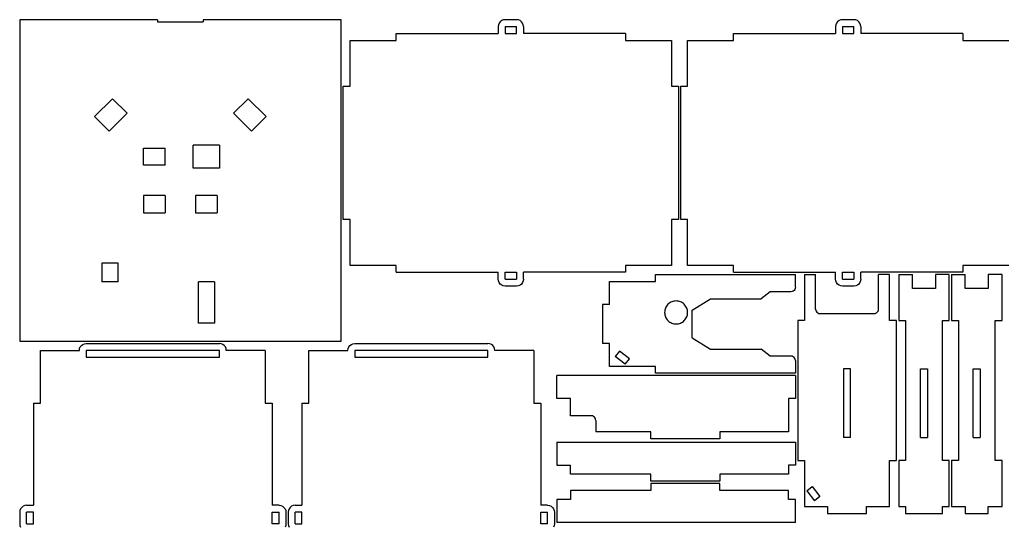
# Model space of a CAD drawing. Header units: metres. Extents: x -70 to 657, y -377 to 70.
# Tile 5 of 7: x -70 to 359, y -151 to 70. Entities that reach past the tile are written whole.
import ezdxf

# ---------------------------------------------------------------- set-up
doc = ezdxf.new("R2010")
doc.units = ezdxf.units.M

msp = doc.modelspace()

# ---------------------------------------------------------------- linework, layer by layer
for p, q in [((-70, 70), (-70, -70)), ((-10, 70), (-70, 70)), ((-10, 70), (-10, 69)), ((-10, 69), (10, 69)), ((70, 70), (10, 70)), ((10, 70), (10, 69)), ((70, -70), (70, 70)), ((139.38, 69.12), (138.9, 68.5)), ((140, 69.6), (139.38, 69.12)), ((140.72, 69.9), (140, 69.6)), ((141.5, 70), (140.72, 69.9)), ((146.5, 70), (141.5, 70)), ((147.28, 69.9), (146.5, 70)), ((148, 69.6), (147.28, 69.9)), ((148.62, 69.12), (148, 69.6)), ((149.1, 68.5), (148.62, 69.12)), ((286.38, 69.12), (285.9, 68.5)), ((287, 69.6), (286.38, 69.12)), ((287.72, 69.9), (287, 69.6)), ((288.5, 70), (287.72, 69.9)), ((293.5, 70), (288.5, 70)), ((294.28, 69.9), (293.5, 70)), ((295, 69.6), (294.28, 69.9)), ((295.62, 69.12), (295, 69.6)), ((296.1, 68.5), (295.62, 69.12)), ((138.6, 67.78), (138.5, 67)), ((138.5, 67), (138.5, 64)), ((138.9, 68.5), (138.6, 67.78)), ((141.5, 67), (141.5, 64)), ((141.5, 67), (146.5, 67)), ((146.5, 64), (146.5, 67)), ((149.4, 67.78), (149.1, 68.5)), ((149.5, 67), (149.4, 67.78)), ((149.5, 67), (149.5, 64)), ((285.6, 67.78), (285.5, 67)), ((285.5, 67), (285.5, 64)), ((285.9, 68.5), (285.6, 67.78)), ((288.5, 67), (288.5, 64)), ((288.5, 67), (293.5, 67)), ((293.5, 64), (293.5, 67)), ((296.4, 67.78), (296.1, 68.5)), ((296.5, 67), (296.4, 67.78)), ((296.5, 67), (296.5, 64)), ((74, 61), (94, 61)), ((74, 41), (74, 61)), ((94, 61), (94, 64)), ((94, 64), (138.5, 64)), ((141.5, 64), (146.5, 64)), ((194, 64), (149.5, 64)), ((194, 64), (194, 61)), ((194, 61), (214, 61)), ((214, 61), (214, 41)), ((221, 61), (241, 61)), ((221, 41), (221, 61)), ((241, 61), (241, 64)), ((241, 64), (285.5, 64)), ((288.5, 64), (293.5, 64)), ((341, 64), (296.5, 64)), ((341, 64), (341, 61)), ((341, 61), (361, 61)), ((71, 41), (74, 41)), ((71, -17), (71, 41)), ((214, 41), (217, 41)), ((217, 41), (217, -17)), ((218, 41), (221, 41)), ((218, -17), (218, 41)), ((-29.57, 35.6), (-37.35, 27.82)), ((-23.21, 29.24), (-29.57, 35.6)), ((23.21, 29.24), (29.57, 35.6)), ((29.57, 35.6), (37.35, 27.82)), ((-30.99, 21.46), (-37.35, 27.82)), ((-30.99, 21.46), (-23.21, 29.24)), ((30.99, 21.46), (23.21, 29.24)), ((30.99, 21.46), (37.35, 27.82)), ((-16.1, 6.6), (-16.1, 14.1)), ((-16.1, 14.1), (-6.6, 14.1)), ((-6.6, 6.6), (-6.6, 14.1)), ((17.1, 15.35), (5.6, 15.35)), ((5.6, 5.35), (5.6, 15.35)), ((17.1, 15.35), (17.1, 5.35)), ((-6.6, 6.6), (-16.1, 6.6)), ((17.1, 5.35), (5.6, 5.35)), ((-6.6, -6.6), (-16.1, -6.6)), ((-16.1, -6.6), (-16.1, -14.1)), ((-6.6, -6.6), (-6.6, -14.1)), ((16.1, -6.6), (6.6, -6.6)), ((6.6, -6.6), (6.6, -14.1)), ((16.1, -6.6), (16.1, -14.1)), ((-16.1, -14.1), (-6.6, -14.1)), ((6.6, -14.1), (16.1, -14.1)), ((74, -17), (71, -17)), ((74, -37), (74, -17)), ((214, -17), (214, -37)), ((217, -17), (214, -17)), ((221, -17), (218, -17)), ((221, -37), (221, -17)), ((-27.15, -36.1), (-34.15, -36.1)), ((-34.15, -36.1), (-34.15, -44.1)), ((-27.15, -44.1), (-27.15, -36.1)), ((94, -37), (74, -37)), ((94, -40), (94, -37)), ((194, -37), (194, -40)), ((214, -37), (194, -37)), ((241, -37), (221, -37)), ((241, -40), (241, -37)), ((341, -37), (341, -40)), ((361, -37), (341, -37)), ((94, -40), (138.5, -40)), ((138.5, -43), (138.5, -40)), ((141.5, -43), (141.5, -40)), ((141.5, -40), (146.5, -40)), ((146.5, -40), (146.5, -43)), ((149.5, -43), (149.5, -40)), ((194, -40), (149.5, -40)), ((207, -44), (207, -41)), ((207, -41), (268, -41)), ((241, -40), (285.5, -40)), ((268, -46.5), (268, -41)), ((272, -41), (272, -61)), ((272, -41), (276.75, -41)), ((276.75, -56), (276.75, -41)), ((285.5, -43), (285.5, -40)), ((288.5, -43), (288.5, -40)), ((288.5, -40), (293.5, -40)), ((293.5, -40), (293.5, -43)), ((296.5, -43), (296.5, -40)), ((341, -40), (296.5, -40)), ((309, -41), (304.25, -41)), ((304.25, -56), (304.25, -41)), ((309, -61), (309, -41)), ((313, -41), (313, -61)), ((313, -41), (319, -41)), ((319, -47), (319, -41)), ((335, -41), (329, -41)), ((329, -41), (329, -47)), ((335, -61), (335, -41)), ((336, -41), (336, -61)), ((336, -41), (342, -41)), ((342, -47), (342, -41)), ((358, -41), (352, -41)), ((352, -41), (352, -47)), ((358, -61), (358, -41)), ((-27.15, -44.1), (-34.15, -44.1)), ((14.85, -44.1), (7.85, -44.1)), ((7.85, -62.1), (7.85, -44.1)), ((14.85, -44.1), (14.85, -62.1)), ((138.6, -43.78), (138.5, -43)), ((138.9, -44.5), (138.6, -43.78)), ((139.38, -45.12), (138.9, -44.5)), ((140, -45.6), (139.38, -45.12)), ((140.72, -45.9), (140, -45.6)), ((141.5, -46), (140.72, -45.9)), ((141.5, -43), (146.5, -43)), ((146.5, -46), (141.5, -46)), ((147.28, -45.9), (146.5, -46)), ((148, -45.6), (147.28, -45.9)), ((148.62, -45.12), (148, -45.6)), ((149.1, -44.5), (148.62, -45.12)), ((149.4, -43.78), (149.1, -44.5)), ((149.5, -43), (149.4, -43.78)), ((187, -54), (187, -44)), ((187, -44), (207, -44)), ((267.93, -47.02), (267.73, -47.5)), ((268, -46.5), (267.93, -47.02)), ((285.6, -43.78), (285.5, -43)), ((285.9, -44.5), (285.6, -43.78)), ((286.38, -45.12), (285.9, -44.5)), ((287, -45.6), (286.38, -45.12)), ((287.72, -45.9), (287, -45.6)), ((288.5, -46), (287.72, -45.9)), ((288.5, -43), (293.5, -43)), ((293.5, -46), (288.5, -46)), ((294.28, -45.9), (293.5, -46)), ((295, -45.6), (294.28, -45.9)), ((295.62, -45.12), (295, -45.6)), ((296.1, -44.5), (295.62, -45.12)), ((296.4, -43.78), (296.1, -44.5)), ((296.5, -43), (296.4, -43.78)), ((329, -47), (319, -47)), ((352, -47), (342, -47)), ((257, -48.5), (253, -51.5)), ((266, -48.5), (257, -48.5)), ((266.52, -48.43), (266, -48.5)), ((267, -48.23), (266.52, -48.43)), ((267.41, -47.91), (267, -48.23)), ((267.73, -47.5), (267.41, -47.91)), ((187, -54), (184, -54)), ((184, -54), (184, -71)), ((211.38, -55.59), (211.22, -56.05)), ((211.59, -55.14), (211.38, -55.59)), ((211.84, -54.72), (211.59, -55.14)), ((212.13, -54.33), (211.84, -54.72)), ((212.46, -53.96), (212.13, -54.33)), ((212.83, -53.63), (212.46, -53.96)), ((213.22, -53.34), (212.83, -53.63)), ((213.64, -53.09), (213.22, -53.34)), ((214.09, -52.88), (213.64, -53.09)), ((214.55, -52.72), (214.09, -52.88)), ((215.02, -52.6), (214.55, -52.72)), ((215.51, -52.52), (215.02, -52.6)), ((216, -52.5), (215.51, -52.52)), ((216.49, -52.52), (216, -52.5)), ((216.98, -52.6), (216.49, -52.52)), ((217.45, -52.72), (216.98, -52.6)), ((217.91, -52.88), (217.45, -52.72)), ((218.36, -53.09), (217.91, -52.88)), ((218.78, -53.34), (218.36, -53.09)), ((219.17, -53.63), (218.78, -53.34)), ((219.54, -53.96), (219.17, -53.63)), ((219.87, -54.33), (219.54, -53.96)), ((220.16, -54.72), (219.87, -54.33)), ((220.41, -55.14), (220.16, -54.72)), ((220.62, -55.59), (220.41, -55.14)), ((220.78, -56.05), (220.62, -55.59)), ((223, -56.5), (231, -51.5)), ((231, -51.5), (253, -51.5)), ((211.02, -57.01), (211, -57.5)), ((211, -57.5), (211.02, -57.99)), ((211.1, -56.52), (211.02, -57.01)), ((211.02, -57.99), (211.1, -58.48)), ((211.22, -56.05), (211.1, -56.52)), ((211.1, -58.48), (211.22, -58.95)), ((211.22, -58.95), (211.38, -59.41)), ((211.38, -59.41), (211.59, -59.86)), ((211.59, -59.86), (211.84, -60.28)), ((220.16, -60.28), (220.41, -59.86)), ((220.41, -59.86), (220.62, -59.41)), ((220.62, -59.41), (220.78, -58.95)), ((220.9, -56.52), (220.78, -56.05)), ((220.78, -58.95), (220.9, -58.48)), ((220.98, -57.01), (220.9, -56.52)), ((220.9, -58.48), (220.98, -57.99)), ((221, -57.5), (220.98, -57.01)), ((220.98, -57.99), (221, -57.5)), ((223, -68.5), (223, -56.5)), ((276.75, -56), (276.82, -56.52)), ((276.82, -56.52), (277.02, -57)), ((277.02, -57), (277.34, -57.41)), ((277.34, -57.41), (277.75, -57.73)), ((277.75, -57.73), (278.23, -57.93)), ((278.23, -57.93), (278.75, -58)), ((278.75, -58), (302.25, -58)), ((302.25, -58), (302.77, -57.93)), ((302.77, -57.93), (303.25, -57.73)), ((303.25, -57.73), (303.66, -57.41)), ((303.66, -57.41), (303.98, -57)), ((303.98, -57), (304.18, -56.52)), ((304.18, -56.52), (304.25, -56)), ((14.85, -62.1), (7.85, -62.1)), ((211.84, -60.28), (212.13, -60.67)), ((212.13, -60.67), (212.46, -61.04)), ((212.46, -61.04), (212.83, -61.37)), ((212.83, -61.37), (213.22, -61.66)), ((213.22, -61.66), (213.64, -61.91)), ((213.64, -61.91), (214.09, -62.12)), ((214.09, -62.12), (214.55, -62.28)), ((214.55, -62.28), (215.02, -62.4)), ((215.02, -62.4), (215.51, -62.48)), ((215.51, -62.48), (216, -62.5)), ((216, -62.5), (216.49, -62.48)), ((216.49, -62.48), (216.98, -62.4)), ((216.98, -62.4), (217.45, -62.28)), ((217.45, -62.28), (217.91, -62.12)), ((217.91, -62.12), (218.36, -61.91)), ((218.36, -61.91), (218.78, -61.66)), ((218.78, -61.66), (219.17, -61.37)), ((219.17, -61.37), (219.54, -61.04)), ((219.54, -61.04), (219.87, -60.67)), ((219.87, -60.67), (220.16, -60.28)), ((269, -61), (269, -122)), ((272, -61), (269, -61)), ((312, -61), (309, -61)), ((312, -122), (312, -61)), ((313, -61), (316, -61)), ((316, -61), (316, -122)), ((332, -122), (332, -61)), ((332, -61), (335, -61)), ((336, -61), (339, -61)), ((339, -61), (339, -122)), ((355, -122), (355, -61)), ((355, -61), (358, -61)), ((223, -68.5), (231, -73.5)), ((-70, -70), (70, -70)), ((-43.9, -73.22), (-43.6, -72.5)), ((-43.6, -72.5), (-43.12, -71.88)), ((-43.12, -71.88), (-42.5, -71.4)), ((-42.5, -71.4), (-41.78, -71.1)), ((-41.78, -71.1), (-41, -71)), ((-41, -71), (17, -71)), ((17.78, -71.1), (17, -71)), ((18.5, -71.4), (17.78, -71.1)), ((19.12, -71.88), (18.5, -71.4)), ((19.6, -72.5), (19.12, -71.88)), ((19.9, -73.22), (19.6, -72.5)), ((73.1, -73.22), (73.4, -72.5)), ((73.4, -72.5), (73.88, -71.88)), ((73.88, -71.88), (74.5, -71.4)), ((74.5, -71.4), (75.22, -71.1)), ((75.22, -71.1), (76, -71)), ((76, -71), (134, -71)), ((134.78, -71.1), (134, -71)), ((135.5, -71.4), (134.78, -71.1)), ((136.12, -71.88), (135.5, -71.4)), ((136.6, -72.5), (136.12, -71.88)), ((136.9, -73.22), (136.6, -72.5)), ((187, -71), (184, -71)), ((187, -81), (187, -71)), ((-61, -74), (-44, -74)), ((-61, -97), (-61, -74)), ((-44, -74), (-43.9, -73.22)), ((-41, -74), (-41, -77)), ((17, -74), (-41, -74)), ((-41, -77), (17, -77)), ((17, -77), (17, -74)), ((20, -74), (19.9, -73.22)), ((37, -74), (20, -74)), ((37, -74), (37, -97)), ((56, -74), (73, -74)), ((56, -97), (56, -74)), ((73, -74), (73.1, -73.22)), ((76, -74), (76, -77)), ((134, -74), (76, -74)), ((76, -77), (134, -77)), ((134, -77), (134, -74)), ((137, -74), (136.9, -73.22)), ((154, -74), (137, -74)), ((154, -74), (154, -97)), ((191.33, -74.33), (189.5, -76.71)), ((193.84, -80.04), (189.5, -76.71)), ((195.67, -77.67), (191.33, -74.33)), ((231, -73.5), (253, -73.5)), ((257, -76.5), (253, -73.5)), ((266, -76.5), (257, -76.5)), ((266.52, -76.57), (266, -76.5)), ((267, -76.77), (266.52, -76.57)), ((267.41, -77.09), (267, -76.77)), ((267.73, -77.5), (267.41, -77.09)), ((207, -81), (187, -81)), ((193.84, -80.04), (195.67, -77.67)), ((207, -84), (207, -81)), ((267.93, -77.98), (267.73, -77.5)), ((268, -78.5), (267.93, -77.98)), ((268, -78.5), (268, -84)), ((268, -85), (164, -85)), ((164, -95), (164, -85)), ((268, -84), (207, -84)), ((268, -85), (268, -95)), ((292, -82), (289, -82)), ((289, -82), (289, -112)), ((292, -112), (292, -82)), ((322.5, -112), (322.5, -82)), ((322.5, -82), (325.5, -82)), ((325.5, -82), (325.5, -112)), ((345.5, -112), (345.5, -82)), ((345.5, -82), (348.5, -82)), ((348.5, -82), (348.5, -112)), ((-64, -97), (-64, -141.5)), ((-64, -97), (-61, -97)), ((37, -97), (40, -97)), ((40, -97), (40, -141.5)), ((53, -97), (53, -141.5)), ((53, -97), (56, -97)), ((154, -97), (157, -97)), ((157, -97), (157, -141.5)), ((170, -95), (164, -95)), ((170, -102.5), (170, -95)), ((268, -95), (265, -95)), ((265, -95), (265, -109.5)), ((179, -102.5), (170, -102.5)), ((179.52, -102.57), (179, -102.5)), ((180, -102.77), (179.52, -102.57)), ((180.41, -103.09), (180, -102.77)), ((180.73, -103.5), (180.41, -103.09)), ((180.93, -103.98), (180.73, -103.5)), ((181, -104.5), (180.93, -103.98)), ((181, -104.5), (181, -109.5)), ((205, -109.5), (181, -109.5)), ((205, -112.5), (205, -109.5)), ((265, -109.5), (235, -109.5)), ((235, -109.5), (235, -112.5)), ((164, -114), (268, -114)), ((164, -114), (164, -124)), ((235, -112.5), (205, -112.5)), ((268, -114), (268, -124)), ((292, -112), (289, -112)), ((322.5, -112), (325.5, -112)), ((345.5, -112), (348.5, -112)), ((164, -124), (170, -124)), ((170, -128), (170, -124)), ((268, -124), (265, -124)), ((265, -124), (265, -128)), ((269, -122), (272, -122)), ((272, -122), (272, -142)), ((309, -142), (309, -122)), ((309, -122), (312, -122)), ((313, -122), (313, -142)), ((316, -122), (313, -122)), ((335, -122), (332, -122)), ((335, -142), (335, -122)), ((336, -122), (336, -142)), ((339, -122), (336, -122)), ((358, -122), (355, -122)), ((358, -142), (358, -122)), ((205, -128), (170, -128)), ((205, -131), (205, -128)), ((265, -128), (235, -128)), ((235, -128), (235, -131)), ((235, -131), (205, -131)), ((235, -132), (205, -132)), ((205, -132), (205, -135)), ((235, -135), (235, -132)), ((205, -135), (170, -135)), ((170, -135), (170, -139)), ((265, -135), (235, -135)), ((265, -139), (265, -135)), ((272.96, -135.16), (275.33, -133.33)), ((272.96, -135.16), (276.29, -139.5)), ((275.33, -133.33), (278.67, -137.67)), ((-67, -141.5), (-67.78, -141.6)), ((-67, -141.5), (-64, -141.5)), ((43, -141.5), (40, -141.5)), ((43, -141.5), (43.78, -141.6)), ((50, -141.5), (49.22, -141.6)), ((50, -141.5), (53, -141.5)), ((160, -141.5), (157, -141.5)), ((160, -141.5), (160.78, -141.6)), ((170, -139), (164, -139)), ((164, -139), (164, -149)), ((268, -139), (265, -139)), ((268, -149), (268, -139)), ((278.67, -137.67), (276.29, -139.5)), ((-69.9, -143.72), (-70, -144.5)), ((-70, -144.5), (-70, -149.5)), ((-69.6, -143), (-69.9, -143.72)), ((-69.12, -142.38), (-69.6, -143)), ((-68.5, -141.9), (-69.12, -142.38)), ((-67.78, -141.6), (-68.5, -141.9)), ((-67, -149.5), (-67, -144.5)), ((-64, -144.5), (-67, -144.5)), ((-64, -149.5), (-64, -144.5)), ((40, -144.5), (43, -144.5)), ((40, -149.5), (40, -144.5)), ((43, -149.5), (43, -144.5)), ((43.78, -141.6), (44.5, -141.9)), ((44.5, -141.9), (45.12, -142.38)), ((45.12, -142.38), (45.6, -143)), ((45.6, -143), (45.9, -143.72)), ((45.9, -143.72), (46, -144.5)), ((46, -144.5), (46, -149.5)), ((47.1, -143.72), (47, -144.5)), ((47, -144.5), (47, -149.5)), ((47.4, -143), (47.1, -143.72)), ((47.88, -142.38), (47.4, -143)), ((48.5, -141.9), (47.88, -142.38)), ((49.22, -141.6), (48.5, -141.9)), ((50, -149.5), (50, -144.5)), ((53, -144.5), (50, -144.5)), ((53, -149.5), (53, -144.5)), ((157, -144.5), (160, -144.5)), ((157, -149.5), (157, -144.5)), ((160, -149.5), (160, -144.5)), ((160.78, -141.6), (161.5, -141.9)), ((161.5, -141.9), (162.12, -142.38)), ((162.12, -142.38), (162.6, -143)), ((162.6, -143), (162.9, -143.72)), ((162.9, -143.72), (163, -144.5)), ((163, -144.5), (163, -149.5)), ((272, -142), (282, -142)), ((282, -142), (282, -145)), ((282, -145), (299, -145)), ((299, -145), (299, -142)), ((299, -142), (309, -142)), ((313, -142), (316, -142)), ((316, -142), (316, -145)), ((316, -145), (332, -145)), ((332, -145), (332, -142)), ((332, -142), (335, -142)), ((336, -142), (342, -142)), ((342, -142), (342, -145)), ((342, -145), (352, -145)), ((352, -145), (352, -142)), ((352, -142), (358, -142)), ((-70, -149.5), (-69.9, -150.28)), ((-67, -149.5), (-64, -149.5)), ((43, -149.5), (40, -149.5)), ((46, -149.5), (45.9, -150.28)), ((47, -149.5), (47.1, -150.28)), ((50, -149.5), (53, -149.5)), ((160, -149.5), (157, -149.5)), ((163, -149.5), (162.9, -150.28)), ((268, -149), (164, -149)), ((-69.9, -150.28), (-69.6, -151)), ((45.9, -150.28), (45.6, -151)), ((47.1, -150.28), (47.4, -151)), ((162.9, -150.28), (162.6, -151))]:
    msp.add_line(p, q)

doc.saveas('drawing.dxf')
